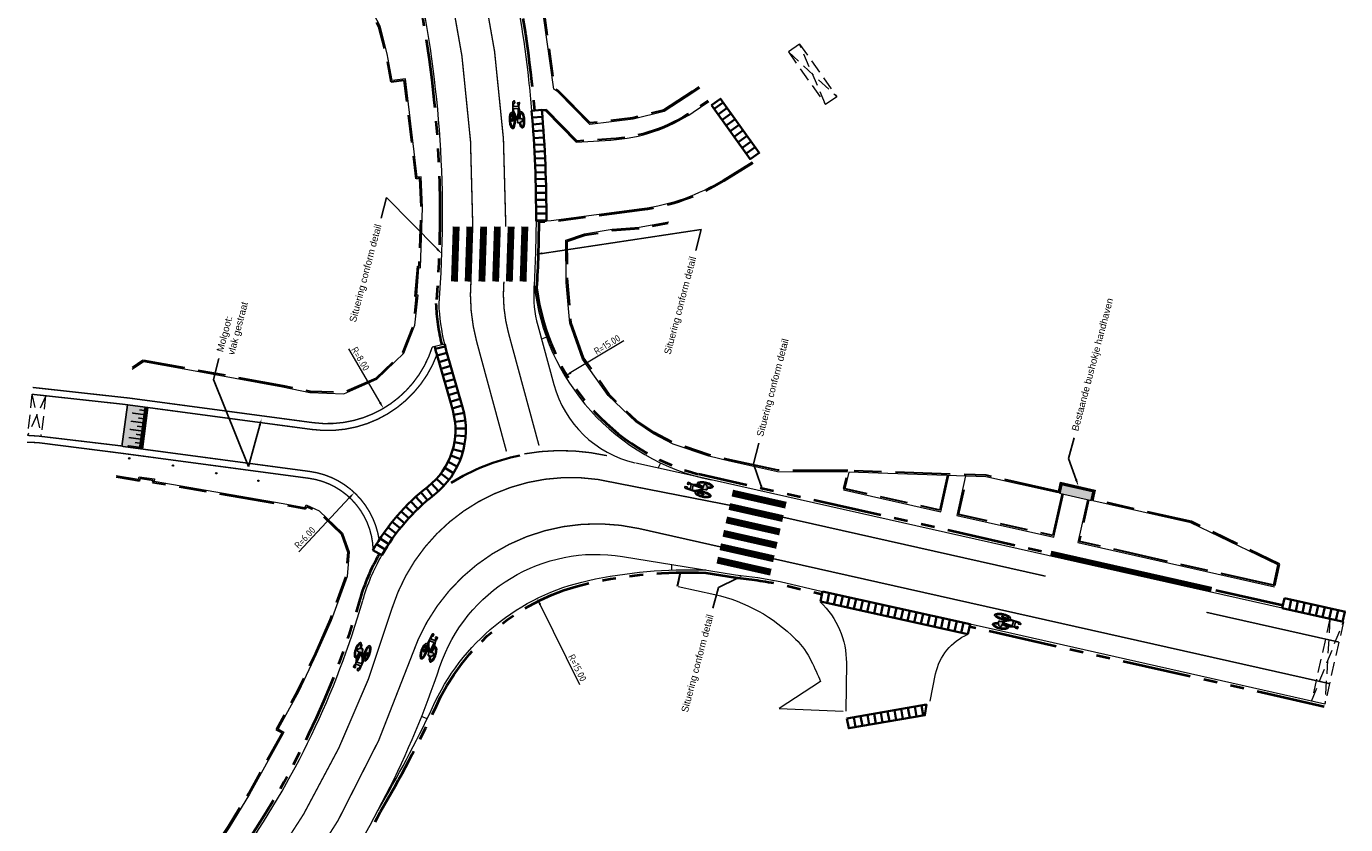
# Model space of a CAD drawing. Header units: metres. Extents: x -5 to 205656, y -9 to 393038.
# Tile 7 of 29: x 203961 to 204057, y 389809 to 389868. Entities that reach past the tile are written whole.
import ezdxf
from ezdxf import colors
from ezdxf.entities.mleader import LeaderData, LeaderLine
from ezdxf.math import Vec2, Vec3

# ---------------------------------------------------------------- set-up
doc = ezdxf.new("R2010")
doc.units = ezdxf.units.M
for name, pattern in [('DASHED', [0.75, 0.5, -0.25]), ('VH-OPSLUITBAND_100X200', [16, 8, -2, 4, -2]), ('VH-TROTTOIRBAND_180-200', [20, 10, -2, 2, -2, 2, -2]), ('VW-1-1_STREEP', [2, 1, -1])]:
    doc.linetypes.add(name, pattern=pattern)
for name, color, linetype in [('bct-paal', 250, 'Continuous'), ('N-WE-VH-PLATEAU-G', 7, 'Continuous'), ('N-WE-VW-MARKERING_VOP', 255, 'Continuous')]:
    doc.layers.add(name, color=color, linetype=linetype)
for name, color, linetype, lineweight in [('Bushokje', 7, 'Continuous', 18), ('Freesvakken_nle', 7, 'DASHED', 20), ('N-WE-VH-KANTOPSLUITING_BUSPERRONBAND', 4, 'Continuous', 15), ('N-WE-VH-KANTOPSLUITING_INRITBANDEN', 7, 'Continuous', 35), ('N-WE-VH-KANTOPSLUITING_OPSLUITBAND_100X200-G', 7, 'VH-OPSLUITBAND_100X200', 30), ('N-WE-VH-KANTOPSLUITING_TROTTOIRBAND_180 200-G', 6, 'VH-TROTTOIRBAND_180-200', 40), ('N-WE-VH-KANTOPSLUITING_VOORKANTBAND-G', 7, 'Continuous', 15), ('N-WE-VH-VERHARDING_MOLGOOT-NIEUW-VLAK GESTRAAT', 165, 'Continuous', 18), ('N-WE-VW-MARKERING_DWARS_DRIEHOEK_5050-G', 255, 'VW-HAAIETAND50-L-N', 35), ('N-WE-VW-MARKERING_LANGS_STREEP_11-G', 255, 'VW-1-1_STREEP', 13), ('N-WE-VW-MARKERING_SYMBOOL-S', 255, 'Continuous', 25), ('X-XX-AL-AANKLEDING-T25', 7, 'Continuous', 25), ('X-XX-AL-AANPIJLING-M', 7, 'Continuous', 18)]:
    doc.layers.add(name, color=color, linetype=linetype, lineweight=lineweight)
doc.styles.add('NLCS-ISO-M200-T25', font='NLCS-ISO.ttf', dxfattribs={"height": 0.5})
doc.styles.add('NLCS_ISO', font='arial.ttf')
doc.linetypes.add('VW-HAAIETAND50-L-N', pattern='A,0,-0.5,[150,NLCS.SHX,S=1,R=0,X=-0.625,Y=-0.25],-0.5', length=1)
doc.dimstyles.new('NLCS-M200-T25-PIJL_L3_H2', dxfattribs={"dimscale": 0.2, "dimtxt": 2.5, "dimasz": 2.5, "dimexe": 2, "dimexo": 2, "dimgap": 0.7, "dimtad": 1, "dimdec": 3, "dimzin": 0, "dimdsep": 46, "dimtxsty": 'NLCS-ISO-M200-T25', "dimcen": 0, "dimdle": 2, "dimclrd": 256, "dimclre": 256, "dimclrt": 256, "dimazin": 0, "dimtfac": 1, "dimtdec": 3, "dimtofl": 0, "dimtmove": 0, "dimatfit": 3, "dimfxl": 2, "dimfxlon": 1, "dimtfillclr": 256, "dimtolj": 1, "dimtzin": 0, "dimlwd": -1, "dimlwe": -1, "dimarcsym": 0})

# ---------------------------------------------------------------- blocks, each defined once
blk = doc.blocks.new('*U236')
at = {"layer": 'N-WE-VH-PLATEAU-G', "transparency": 33554687}
h = blk.add_hatch(color=251, dxfattribs=at)
h.dxf.hatch_style = 1
h.paths.add_polyline_path([(3.051, -0.5), (3.051, 0.8), (0, 0.8), (0, -0.5)])
at = {"layer": 'N-WE-VH-PLATEAU-G', "color": 7, "true_color": 0xffffff}
for points, const_width in [([(0, 0.9), (3.051, 0.9)], 0.2), ([(0.25, 0.4), (0.25, 0.8)], 0.1), ([(0.55, -0.1), (0.55, 0.8)], 0.1), ([(0.85, 0.4), (0.85, 0.8)], 0.1), ([(1.15, -0.1), (1.15, 0.8)], 0.1), ([(1.45, 0.4), (1.45, 0.8)], 0.1), ([(1.75, -0.1), (1.75, 0.8)], 0.1), ([(2.05, 0.4), (2.05, 0.8)], 0.1), ([(2.35, -0.1), (2.35, 0.8)], 0.1), ([(2.65, 0.4), (2.65, 0.8)], 0.1), ([(2.95, -0.1), (2.95, 0.8)], 0.1)]:
    blk.add_lwpolyline(points, dxfattribs=dict(at, const_width=const_width))
at = {"layer": 'N-WE-VH-PLATEAU-G'}
for points in [[(0, 1), (3.051, 1)], [(0, -0.5), (3.051, -0.5)]]:
    blk.add_lwpolyline(points, dxfattribs=at)
at = {"layer": 'N-WE-VH-PLATEAU-G', "color": 7, "true_color": 0xffffff}
blk.add_lwpolyline([(0, 0.8), (3.051, 0.8)], dxfattribs=at)
blk = doc.blocks.new('*U25')
blk.add_lwpolyline([(0, 0), (0, -0.75)])
blk = doc.blocks.new('*U26')
at = {"layer": 'N-WE-VH-KANTOPSLUITING_INRITBANDEN', "color": 0, "linetype": 'ByBlock', "lineweight": -2, "transparency": 16777216}
for p, rotation in [((203990.4, 389844.044), 104.0921400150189), ((203990.531, 389843.561), 106.0067864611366), ((203990.669, 389843.081), 106.0067864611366), ((203990.807, 389842.6), 106.0067864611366), ((203990.944, 389842.119), 106.0067864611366), ((203991.082, 389841.639), 106.0067864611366), ((203991.22, 389841.158), 106.0067864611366), ((203991.358, 389840.678), 106.0067864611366), ((203991.496, 389840.197), 106.0067864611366), ((203991.634, 389839.716), 106.0067864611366), ((203991.759, 389839.232), 101.938243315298), ((203991.839, 389838.739), 96.48150240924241), ((203991.872, 389838.24), 91.02476150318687), ((203991.794, 389837.245), 80.1112796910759), ((203991.857, 389837.741), 85.56802059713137), ((203991.53, 389836.282), 69.19779787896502), ((203991.685, 389836.757), 74.65453878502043), ((203990.806, 389834.974), 52.82757516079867), ((203991.088, 389835.386), 58.28431606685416), ((203991.331, 389835.824), 63.74105697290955), ((203990.13, 389834.24), 41.91409334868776), ((203990.485, 389834.591), 47.37083425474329), ((203988.981, 389833.275), 42.10193421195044), ((203989.357, 389833.605), 40.28302057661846), ((203989.744, 389833.922), 38.46410694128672), ((203987.917, 389832.218), 47.55867511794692), ((203988.261, 389832.582), 45.73976148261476), ((203988.615, 389832.934), 43.9208478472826), ((203986.959, 389831.065), 53.01541602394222), ((203987.266, 389831.459), 51.19650238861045), ((203987.586, 389831.844), 49.37758875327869), ((203986.384, 389830.247), 56.65324329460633), ((203986.665, 389830.661), 54.83432965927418), ((203985.861, 389829.395), 60.29107056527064), ((203986.115, 389829.826), 58.47215692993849)]:
    blk.add_blockref('*U25', p, dxfattribs=dict(at, rotation=rotation))
blk = doc.blocks.new('bct-paal')
at = {"layer": 'bct-paal', "color": 7, "lineweight": 9}
blk.add_ellipse((0, 0), major_axis=(0.0354, 0.0354), ratio=1, start_param=5.497787, end_param=11.780972, dxfattribs=at)
blk = doc.blocks.new('SVW-MARKERING_SYMBOOL_FIETS_2.0')
h = blk.add_hatch(color=256)
h.paths.add_polyline_path([(-0.089, 2), (-0.126, 2), (-0.126, 2), (-0.163, 2, 0.236068), (-0.199, 1.963), (-0.218, 1.908), (-0.294, 1.135, 0.006813), (-0.302, 1.145, 0.22312), (-0.365, 1.174, 0.22312), (-0.427, 1.145, 0.090648), (-0.507, 1.002, 0.047451), (-0.549, 0.828, 0.035374), (-0.566, 0.587, 0.035374), (-0.549, 0.347, 0.047451), (-0.507, 0.172, 0.090648), (-0.427, 0.029, 0.22312), (-0.365, 0, 0.22312), (-0.302, 0.029, 0.090648), (-0.222, 0.172, 0.047451), (-0.18, 0.347, 0.035374), (-0.163, 0.587, 0.035374), (-0.18, 0.828, 0.047451), (-0.222, 1.002, 0.038864), (-0.25, 1.067), (-0.242, 1.161), (0.002, 0.525), (0.002, 0.44, 0.544665), (0.057, 0.385), (0.141, 0.403, 0.008345), (0.148, 0.347, 0.047451), (0.19, 0.172, 0.090648), (0.27, 0.029, 0.22312), (0.333, 0, 0.22312), (0.395, 0.029, 0.090648), (0.475, 0.172, 0.047451), (0.517, 0.347, 0.035374), (0.534, 0.587, 0.035374), (0.517, 0.828, 0.047451), (0.475, 1.002, 0.090648), (0.395, 1.145, 0.22312), (0.333, 1.174, 0.22312), (0.27, 1.145, 0.006813), (0.262, 1.135), (0.186, 1.541), (0.204, 1.688), (0.223, 1.67), (0.259, 1.835, 0.548946), (0.241, 1.853), (0.112, 1.853), (0.112, 1.78), (0.159, 1.733), (0.149, 1.596), (-0.203, 1.596), (-0.185, 1.799, -0.281777), (-0.126, 1.835), (-0.089, 1.835)])
h.paths.add_polyline_path([(0.131, 1.431), (0.039, 0.679), (0.002, 0.679), (-0.231, 1.286), (-0.218, 1.431)], flags=16)
h.paths.add_polyline_path([(0.168, 1.303), (0.216, 1.062, 0.035986), (0.19, 1.002, 0.047451), (0.148, 0.828, 0.021905), (0.133, 0.679), (0.094, 0.679)], flags=16)
h.paths.add_polyline_path([(-0.327, 1.026, -0.01664), (-0.313, 1.004), (-0.346, 0.752), (-0.383, 0.661), (-0.383, 0.55, 0.720759), (-0.365, 0.532, 0.162278), (-0.346, 0.55), (-0.31, 0.624), (-0.273, 0.807), (-0.266, 0.883, -0.030907), (-0.247, 0.776, -0.028874), (-0.236, 0.587, -0.028874), (-0.247, 0.399, -0.039407), (-0.274, 0.263, -0.080527), (-0.327, 0.149, -0.24906), (-0.365, 0.128, -0.24906), (-0.403, 0.149, -0.080527), (-0.455, 0.263, -0.039407), (-0.482, 0.399, -0.028874), (-0.493, 0.587, -0.028874), (-0.482, 0.776, -0.039407), (-0.455, 0.912, -0.080527), (-0.403, 1.026, -0.24906), (-0.365, 1.046, -0.24906)], flags=16)
h.paths.add_polyline_path([(0.333, 1.046, -0.24906), (0.371, 1.026, -0.080527), (0.423, 0.912, -0.039407), (0.45, 0.776, -0.028874), (0.461, 0.587, -0.028874), (0.45, 0.399, -0.039407), (0.423, 0.263, -0.080527), (0.371, 0.149, -0.24906), (0.333, 0.128, -0.24906), (0.295, 0.149, -0.080527), (0.242, 0.263, -0.039407), (0.215, 0.399, -0.003097), (0.213, 0.419), (0.333, 0.459), (0.369, 0.532), (0.369, 0.642, 0.414214), (0.333, 0.679), (0.207, 0.679, -0.014843), (0.215, 0.776, -0.039407), (0.242, 0.912, -0.080527), (0.295, 1.026, -0.24906)], flags=16)
at = {"flags": 128}
for points in [[(-0.294, 1.135), (-0.218, 1.908), (-0.199, 1.963, -0.414214), (-0.126, 2), (-0.089, 2), (-0.089, 1.835), (-0.126, 1.835, 0.281777), (-0.185, 1.799), (-0.203, 1.596), (0.149, 1.596), (0.159, 1.733), (0.112, 1.78), (0.112, 1.853), (0.241, 1.853, -0.548946), (0.259, 1.835), (0.223, 1.67), (0.204, 1.688), (0.186, 1.541), (0.262, 1.135)], [(-0.302, 1.145, 0.22312), (-0.365, 1.174, 0.22312), (-0.427, 1.145, 0.090648), (-0.507, 1.002, 0.047451), (-0.549, 0.828, 0.035374), (-0.566, 0.587, 0.035374), (-0.549, 0.347, 0.047451), (-0.507, 0.172, 0.090648), (-0.427, 0.029, 0.22312), (-0.365, 0, 0.22312), (-0.302, 0.029, 0.090648), (-0.222, 0.172, 0.047451), (-0.18, 0.347, 0.035374), (-0.163, 0.587, 0.035374), (-0.18, 0.828, 0.047451), (-0.222, 1.002, 0.038864), (-0.25, 1.067), (-0.242, 1.161), (0.002, 0.525), (0.002, 0.44, 0.544665), (0.057, 0.385), (0.141, 0.403, 0.008345), (0.148, 0.347, 0.047451), (0.19, 0.172, 0.090648), (0.27, 0.029, 0.22312), (0.333, 0, 0.22312), (0.395, 0.029, 0.090648), (0.475, 0.172, 0.047451), (0.517, 0.347, 0.035374), (0.534, 0.587, 0.035374), (0.517, 0.828, 0.047451), (0.475, 1.002, 0.090648), (0.395, 1.145, 0.22312), (0.333, 1.174, 0.22312), (0.27, 1.145)]]:
    blk.add_lwpolyline(points, format="xyb", dxfattribs=at)
for points in [[(-0.266, 0.883), (-0.273, 0.807), (-0.31, 0.624), (-0.346, 0.55, -0.162278), (-0.365, 0.532, -0.720759), (-0.383, 0.55), (-0.383, 0.661), (-0.346, 0.752), (-0.313, 1.004, 0.01664), (-0.327, 1.026, 0.24906), (-0.365, 1.046, 0.24906), (-0.403, 1.026, 0.080527), (-0.455, 0.912, 0.039407), (-0.482, 0.776, 0.028874), (-0.493, 0.587, 0.028874), (-0.482, 0.399, 0.039407), (-0.455, 0.263, 0.080527), (-0.403, 0.149, 0.24906), (-0.365, 0.128, 0.24906), (-0.327, 0.149, 0.080527), (-0.274, 0.263, 0.039407), (-0.247, 0.399, 0.028874), (-0.236, 0.587, 0.028874), (-0.247, 0.776, 0.030907)], [(0.216, 1.062, 0.035986), (0.19, 1.002, 0.047451), (0.148, 0.828, 0.021905), (0.133, 0.679), (0.094, 0.679), (0.168, 1.303)], [(0.461, 0.587, 0.028874), (0.45, 0.776, 0.039407), (0.423, 0.912, 0.080527), (0.371, 1.026, 0.24906), (0.333, 1.046, 0.24906), (0.295, 1.026, 0.080527), (0.242, 0.912, 0.039407), (0.215, 0.776, 0.014843), (0.207, 0.679), (0.333, 0.679, -0.414214), (0.369, 0.642), (0.369, 0.532), (0.333, 0.459), (0.213, 0.419, 0.003097), (0.215, 0.399, 0.039407), (0.242, 0.263, 0.080527), (0.295, 0.149, 0.24906), (0.333, 0.128, 0.24906), (0.371, 0.149, 0.080527), (0.423, 0.263, 0.039407), (0.45, 0.399, 0.028874)]]:
    blk.add_lwpolyline(points, format="xyb", close=True, dxfattribs=at)
blk.add_lwpolyline([(-0.231, 1.286), (0.002, 0.679), (0.039, 0.679), (0.131, 1.431), (-0.218, 1.431)], close=True, dxfattribs=at)
for centre, start, end in [((-0.652, 0.855), 38.12736, 39.6888), ((0.62, 0.855), 140.3112, 141.87264)]:
    blk.add_arc(centre, 0.455, start, end)
blk = doc.blocks.new('*U62')
blk.add_lwpolyline([(0, 0.75), (0, 0)])
blk = doc.blocks.new('*U63')
at = {"layer": 'N-WE-VH-KANTOPSLUITING_INRITBANDEN', "color": 0, "linetype": 'ByBlock', "lineweight": -2, "transparency": 16777216}
for p, rotation in [((203997.416, 389861.381), 274.9016467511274), ((203997.457, 389860.882), 274.577942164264), ((203997.496, 389860.384), 274.2542375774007), ((203997.531, 389859.885), 273.9305329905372), ((203997.564, 389859.386), 273.6068284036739), ((203997.594, 389858.887), 273.2831238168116), ((203997.621, 389858.388), 272.9594192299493), ((203997.646, 389857.889), 272.6357146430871), ((203997.667, 389857.389), 272.3120100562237), ((203997.686, 389856.889), 271.9883054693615), ((203997.702, 389856.39), 271.6646008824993), ((203997.715, 389855.89), 271.3408962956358), ((203997.725, 389855.39), 271.0171917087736), ((203997.733, 389854.89), 270.6934871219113), ((203997.738, 389854.39), 270.3697825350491), ((203997.738, 389853.39), 269.7223733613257), ((203997.739, 389853.89), 270.0460779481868)]:
    blk.add_blockref('*U62', p, dxfattribs=dict(at, rotation=rotation))
blk = doc.blocks.new('*D79')
at = {"layer": 'X-XX-AL-AANPIJLING-M', "transparency": 16777216}
blk.add_line((203984.075, 389844.038), (203986.373, 389840.144), dxfattribs=at)
blk.add_solid([(203986.445, 389840.187), (203986.301, 389840.102), (203986.627, 389839.714)], dxfattribs=at)
at = {"layer": 'X-XX-AL-AANPIJLING-M', "transparency": 16777216, "insert": (203984.952, 389843.319), "char_height": 0.5, "attachment_point": 5, "rotation": 300.55081, "style": 'NLCS-ISO-M200-T25'}
blk.add_mtext('\\A1;R=8.00', dxfattribs=at)
blk = doc.blocks.new('*D175')
at = {"layer": 'X-XX-AL-AANPIJLING-M', "transparency": 16777216}
blk.add_line((203980.467, 389829.262), (203984.165, 389833.221), dxfattribs=at)
blk.add_solid([(203984.105, 389833.278), (203984.226, 389833.164), (203984.507, 389833.587)], dxfattribs=at)
at = {"layer": 'X-XX-AL-AANPIJLING-M', "transparency": 16777216, "insert": (203980.909, 389830.307), "char_height": 0.5, "attachment_point": 5, "rotation": 46.95121, "style": 'NLCS-ISO-M200-T25'}
blk.add_mtext('\\A1;R=6.00', dxfattribs=at)
blk = doc.blocks.new('*D266')
at = {"layer": 'X-XX-AL-AANPIJLING-M', "transparency": 16777216}
blk.add_line((204000.93, 389819.592), (203998.039, 389825.431), dxfattribs=at)
blk.add_solid([(203998.114, 389825.468), (203997.965, 389825.394), (203997.817, 389825.879)], dxfattribs=at)
at = {"layer": 'X-XX-AL-AANPIJLING-M', "transparency": 16777216, "insert": (204000.751, 389820.832), "char_height": 0.5, "attachment_point": 5, "rotation": 296.33924, "style": 'NLCS-ISO-M200-T25'}
blk.add_mtext('\\A1;R=15.00', dxfattribs=at)
blk = doc.blocks.new('*D267')
at = {"layer": 'X-XX-AL-AANPIJLING-M', "transparency": 16777216}
blk.add_line((204004.13, 389844.636), (204000.281, 389842.315), dxfattribs=at)
blk.add_solid([(204000.238, 389842.386), (204000.324, 389842.243), (203999.853, 389842.056)], dxfattribs=at)
at = {"layer": 'X-XX-AL-AANPIJLING-M', "transparency": 16777216, "insert": (204002.91, 389844.355), "char_height": 0.5, "attachment_point": 5, "rotation": 31.08832, "style": 'NLCS-ISO-M200-T25'}
blk.add_mtext('\\A1;R=15.00', dxfattribs=at)

msp = doc.modelspace()

# ---------------------------------------------------------------- hatches: boundary and pattern name
at = {"layer": 'Bushokje'}
h = msp.add_hatch(color=253, dxfattribs=at)
h.dxf.hatch_style = 1
h.paths.add_polyline_path([(204038.212, 389833.616), (204036.066, 389834.098), (204035.934, 389833.513), (204038.081, 389833.031)])

# ---------------------------------------------------------------- linework, layer by layer
at = {"layer": 'Bushokje', "const_width": 0.2}
msp.add_lwpolyline([(204035.837, 389833.535), (204035.99, 389834.218), (204038.332, 389833.692), (204038.178, 389833.009)], dxfattribs=at)
at = {"layer": 'Bushokje'}
for points in [[(204035.739, 389833.557), (204035.914, 389834.337), (204038.451, 389833.767), (204038.276, 389832.987)], [(204035.837, 389833.535), (204038.178, 389833.009)]]:
    msp.add_lwpolyline(points, dxfattribs=at)
at = {"layer": 'Freesvakken_nle', "color": 7, "ltscale": 2}
for points in [[(204018.81, 389861.823), (204016.928, 389866.232), (204016.11, 389865.656)], [(204016.11, 389865.656), (204018.81, 389861.823)], [(204016.11, 389865.656), (204019.628, 389862.398), (204018.81, 389861.823)], [(204016.928, 389866.232), (204019.628, 389862.398)], [(203998.495, 389844.895), (203998.131, 389844.758)], [(203961.03, 389840.743), (203960.72, 389837.746)], [(203961.03, 389840.743), (203961.718, 389837.673)], [(203962.042, 389840.632), (203960.72, 389837.746)], [(203962.025, 389840.64), (203961.715, 389837.643)], [(204006.624, 389835.372), (204006.826, 389835.74)], [(204007.634, 389827.954), (204007.623, 389828.355)], [(204055.536, 389824.388), (204054.195, 389818.417)], [(204055.536, 389824.388), (204055.17, 389818.198)], [(204054.195, 389818.417), (204056.511, 389824.169)], [(204056.511, 389824.169), (204055.17, 389818.198)], [(203989.809, 389817.125), (203989.406, 389817.286)]]:
    msp.add_lwpolyline(points, dxfattribs=at)
at = {"layer": 'N-WE-VH-KANTOPSLUITING_BUSPERRONBAND', "const_width": 0.4}
msp.add_lwpolyline([(204035.207, 389829.159), (204046.914, 389826.524)], dxfattribs=at)
at = {"layer": 'N-WE-VH-KANTOPSLUITING_INRITBANDEN'}
for points in [[(204010.5, 389861.772), (204011.168, 389862.251), (204013.983, 389858.306), (204013.315, 389857.857), (204010.5, 389861.772)], [(204010.701, 389861.52), (204011.356, 389861.987)], [(204010.992, 389861.113), (204011.647, 389861.58)], [(204011.282, 389860.706), (204011.937, 389861.173)], [(204011.572, 389860.299), (204012.227, 389860.766)], [(204011.863, 389859.892), (204012.518, 389860.359)], [(204012.153, 389859.485), (204012.808, 389859.952)], [(204012.444, 389859.078), (204013.099, 389859.545)], [(204012.734, 389858.671), (204013.389, 389859.138)], [(204013.025, 389858.264), (204013.679, 389858.731)], [(204018.599, 389826.386), (204018.437, 389825.654)], [(204018.599, 389826.386), (204029.338, 389824.006)], [(204019.087, 389826.278), (204018.925, 389825.546)], [(204018.437, 389825.654), (204029.176, 389823.273)], [(204019.575, 389826.17), (204019.413, 389825.438)], [(204020.063, 389826.062), (204019.901, 389825.329)], [(204020.552, 389825.953), (204020.389, 389825.221)], [(204021.04, 389825.845), (204020.877, 389825.113)], [(204021.528, 389825.737), (204021.366, 389825.005)], [(204022.016, 389825.629), (204021.854, 389824.897)], [(204022.504, 389825.521), (204022.342, 389824.788)], [(204022.992, 389825.412), (204022.83, 389824.68)], [(204023.481, 389825.304), (204023.318, 389824.572)], [(204052.23, 389825.899), (204052.066, 389825.168)], [(204052.23, 389825.899), (204056.676, 389824.901)], [(204052.718, 389825.79), (204052.554, 389825.058)], [(204053.206, 389825.68), (204053.042, 389824.948)], [(204053.694, 389825.571), (204053.529, 389824.839)], [(204054.182, 389825.461), (204054.017, 389824.729)], [(204054.669, 389825.352), (204054.505, 389824.62)], [(204023.969, 389825.196), (204023.806, 389824.464)], [(204024.457, 389825.088), (204024.295, 389824.356)], [(204024.945, 389824.98), (204024.783, 389824.247)], [(204025.433, 389824.871), (204025.271, 389824.139)], [(204025.921, 389824.763), (204025.759, 389824.031)], [(204026.409, 389824.655), (204026.247, 389823.923)], [(204026.898, 389824.547), (204026.735, 389823.815)], [(204027.386, 389824.439), (204027.223, 389823.706)], [(204052.066, 389825.168), (204056.511, 389824.169)], [(204055.157, 389825.242), (204054.993, 389824.51)], [(204055.645, 389825.132), (204055.481, 389824.401)], [(204056.133, 389825.023), (204055.969, 389824.291)], [(204056.621, 389824.913), (204056.457, 389824.182)], [(204027.874, 389824.33), (204027.712, 389823.598)], [(204028.362, 389824.222), (204028.2, 389823.49)], [(204028.85, 389824.114), (204028.688, 389823.382)], [(204029.338, 389824.006), (204029.176, 389823.273)], [(204023.462, 389816.945), (204023.336, 389817.664)], [(204023.955, 389817.031), (204023.829, 389817.751)], [(204024.447, 389817.118), (204024.321, 389817.837)], [(204024.94, 389817.204), (204024.814, 389817.923)], [(204025.432, 389817.29), (204025.306, 389818.009)], [(204025.925, 389817.376), (204025.799, 389818.095)], [(204021, 389816.514), (204020.874, 389817.234)], [(204021.492, 389816.6), (204021.366, 389817.32)], [(204021.985, 389816.687), (204021.859, 389817.406)], [(204022.477, 389816.773), (204022.351, 389817.492)], [(204022.97, 389816.859), (204022.844, 389817.578)]]:
    msp.add_lwpolyline(points, dxfattribs=at)
at = {"layer": 'N-WE-VH-KANTOPSLUITING_INRITBANDEN', "flags": 128}
msp.add_lwpolyline([(203997.416, 389861.381, -0.022715), (203997.738, 389853.35, -0.022715)], format="xyb", dxfattribs=at)
at = {"layer": 'N-WE-VH-KANTOPSLUITING_INRITBANDEN'}
for points in [[(203997.738, 389853.35), (203998.488, 389853.367, 0.022657), (203998.163, 389861.445)], [(203985.861, 389829.395, -0.097737), (203989.852, 389834.007, 0.305942), (203991.669, 389839.594), (203990.482, 389843.733, -0.007493), (203990.361, 389844.204)], [(203986.512, 389829.024, -0.097737), (203990.313, 389833.416, 0.305942), (203992.39, 389839.801), (203991.204, 389843.934, -0.007411), (203991.09, 389844.38, -0.007411)]]:
    msp.add_lwpolyline(points, format="xyb", dxfattribs=at)
msp.add_lwpolyline([(204020.362, 389817.144), (204026.162, 389818.159), (204026.051, 389817.384), (204020.507, 389816.428), (204020.362, 389817.144)], close=True, dxfattribs=at)
at = {"layer": 'N-WE-VH-KANTOPSLUITING_OPSLUITBAND_100X200-G', "ltscale": 0.5, "flags": 128}
for points in [[(204009.594, 389863.108), (204009.106, 389862.765), (204007.013, 389861.425), (204004.789, 389860.862), (204001.679, 389860.491), (203999.379, 389862.836), (203999.119, 389863.008), (203998.393, 389868.126), (203997.731, 389871.402), (203997.5, 389872.602), (203995.153, 389883.532)], [(203968.355, 389842.69), (203969.126, 389843.221), (203972.4, 389842.64), (203979.294, 389841.375), (203981.288, 389840.975), (203983.714, 389840.884), (203986.091, 389841.923), (203988.038, 389843.783), (203988.824, 389845.805), (203989.04, 389847.859), (203988.942, 389847.867), (203989.123, 389850.064), (203989.218, 389850.056), (203989.379, 389854.324), (203989.288, 389856.465), (203989.005, 389856.43), (203988.138, 389863.575), (203987.182, 389863.459), (203986.805, 389865.501), (203986.292, 389867.486), (203984.525, 389870.87), (203983.466, 389875.016)], [(204015.334, 389835.206), (204011.856, 389835.969), (204010.353, 389836.336), (204007.757, 389837.206), (204006.337, 389837.952), (204005.067, 389838.807), (204003.065, 389840.718), (204001.215, 389843.35), (204000.306, 389845.929), (204000.041, 389848.888), (204000.015, 389851.888), (204001.298, 389852.315), (204003.282, 389852.649), (204005.247, 389852.808), (204007.35, 389853.183)], [(204020.426, 389835.185), (204015.334, 389835.206)], [(204035.761, 389833.656), (204030.499, 389834.842), (204020.426, 389835.185), (204020.132, 389833.876)], [(203967.167, 389834.724), (203968.864, 389834.436), (203968.909, 389834.63), (203969.854, 389834.496), (203969.821, 389834.329), (203979.309, 389832.701), (203980.965, 389832.397), (203981.057, 389832.57), (203981.903, 389832.175), (203983.564, 389830.568), (203984.034, 389829.252), (203983.887, 389827.509), (203982.728, 389824.325), (203981.649, 389821.876), (203980.372, 389819.177), (203978.827, 389816.344), (203979.249, 389816.114), (203979.126, 389815.878), (203976.796, 389811.685), (203975.322, 389809.273), (203974.467, 389808.003)], [(204027.692, 389834.838), (204027.123, 389832.306), (204020.132, 389833.876)], [(204036.032, 389833.491), (204035.351, 389830.459), (204028.489, 389832), (204029.116, 389834.789)], [(204051.516, 389826.828), (204037.302, 389830.02), (204037.983, 389833.053)], [(204051.516, 389826.828), (204051.866, 389828.386), (204045.452, 389831.472), (204038.298, 389833.084)], [(204008.025, 389826.771), (204008.25, 389827.77)]]:
    msp.add_lwpolyline(points, dxfattribs=at)
for points in [[(203998.163, 389861.445), (203998.476, 389861.472), (204000.707, 389859.197), (204003.175, 389859.345, 0.134523), (204009.131, 389861.366), (204010.257, 389862.127)], [(204013.532, 389857.555), (204011.41, 389856.25, -0.1057), (204005.459, 389854.141), (203998.841, 389853.275), (203997.937, 389853.274)]]:
    msp.add_lwpolyline(points, format="xyb", dxfattribs=at)
at = {"layer": 'N-WE-VH-KANTOPSLUITING_TROTTOIRBAND_180 200-G', "ltscale": 0.5, "flags": 128}
for points in [[(203994.789, 389877.887), (203995.951, 389872.496, -0.031794), (203997.614, 389861.398, -0.038144)], [(203987.751, 389876.371), (203988.912, 389870.98, -0.073161), (203990.475, 389847.345, -0.076198)], [(203997.938, 389853.355, -0.013752), (203997.778, 389848.479)], [(203997.778, 389848.479, 0.305068), (204009.567, 389834.916, 0.305863)], [(203990.896, 389844.333, -0.048549), (203990.475, 389847.345)], [(203984.935, 389825.8, -0.059529), (203986.338, 389829.123, -0.059529)], [(203990.382, 389817.854, -0.238833), (204001.589, 389826.992, -0.062992), (204010.088, 389827.753, -0.062992)], [(204010.088, 389827.753), (204012.223, 389827.407, -0.024208), (204015.458, 389826.923), (204018.553, 389826.192)], [(203975.904, 389806.992, 0.083779), (203984.934, 389825.797, 0.083779)], [(203986.424, 389810.379, 0.021285), (203990.382, 389817.854)], [(203981.786, 389802.838, 0.031701), (203986.424, 389810.379, 0.031701)]]:
    msp.add_lwpolyline(points, format="xyb", dxfattribs=at)
for points in [[(204052.11, 389825.363), (204009.559, 389834.918)], [(204055.126, 389818.003), (204031.584, 389823.303), (204029.295, 389823.81)]]:
    msp.add_lwpolyline(points, dxfattribs=at)
at = {"layer": 'N-WE-VH-KANTOPSLUITING_VOORKANTBAND-G'}
for points in [[(204009.65, 389863.025), (204009.162, 389862.682), (204007.053, 389861.332), (204004.807, 389860.763), (204001.642, 389860.386), (203999.315, 389862.758), (203999.026, 389862.949), (203998.294, 389868.109), (203997.633, 389871.383), (203997.402, 389872.582), (203996.198, 389878.191)], [(203968.337, 389842.556), (203969.149, 389843.115), (203972.382, 389842.542), (203979.275, 389841.277), (203981.276, 389840.875), (203983.733, 389840.783), (203986.147, 389841.838), (203988.123, 389843.726), (203988.922, 389845.781), (203989.15, 389847.95), (203989.05, 389847.958), (203989.214, 389849.956), (203989.314, 389849.948), (203989.479, 389854.324), (203989.383, 389856.577), (203989.092, 389856.542), (203988.226, 389863.687), (203987.263, 389863.57), (203986.903, 389865.523), (203986.386, 389867.522), (203984.619, 389870.906), (203983.559, 389875.03)], [(204015.325, 389835.106), (204011.833, 389835.872), (204010.325, 389836.24), (204007.718, 389837.114), (204006.286, 389837.866), (204005.004, 389838.729), (204002.989, 389840.652), (204001.125, 389843.304), (204000.208, 389845.908), (203999.941, 389848.883), (203999.914, 389851.96), (204001.274, 389852.412), (204003.27, 389852.748), (204005.234, 389852.907), (204007.393, 389853.292)], [(203991.09, 389844.38), (203990.179, 389844.161)], [(204020.403, 389835.083), (204015.325, 389835.106)], [(203967.18, 389834.824), (203968.788, 389834.55), (203968.833, 389834.742), (203969.972, 389834.58), (203969.939, 389834.41), (203979.326, 389832.799), (203980.911, 389832.509), (203981.013, 389832.701), (203981.96, 389832.259), (203983.65, 389830.624), (203984.135, 389829.265), (203983.986, 389827.487), (203982.821, 389824.288), (203981.74, 389821.834), (203980.461, 389819.132), (203978.963, 389816.384), (203979.383, 389816.155), (203979.214, 389815.831), (203976.882, 389811.635), (203975.406, 389809.219), (203974.548, 389807.946)], [(204015.504, 389827.118), (204018.599, 389826.386)]]:
    msp.add_lwpolyline(points, dxfattribs=at)
at = {"layer": 'N-WE-VH-KANTOPSLUITING_VOORKANTBAND-G', "flags": 128}
for points in [[(203994.594, 389877.845), (203995.755, 389872.454, -0.025248), (203997.193, 389863.639, -0.025248)], [(203997.193, 389863.639, -0.006409), (203997.416, 389861.381, -0.004997)], [(204000.663, 389859.099), (204003.181, 389859.245, 0.134523), (204009.187, 389861.283), (204010.313, 389862.044)], [(204013.48, 389857.64), (204011.358, 389856.335, -0.1057), (204005.446, 389854.24), (203998.832, 389853.375), (203997.738, 389853.35)], [(203997.738, 389853.35, -0.013736), (203997.579, 389848.491)], [(203997.579, 389848.491, 0.081595), (203997.861, 389845.75), (203999.031, 389841.445, 0.275735), (204004.934, 389835.752, 0.275735)], [(203997.596, 389848.786, 0.325678), (204010.485, 389834.505, 0.305863)]]:
    msp.add_lwpolyline(points, format="xyb", dxfattribs=at)
at = {"layer": 'N-WE-VH-KANTOPSLUITING_VOORKANTBAND-G'}
for points in [[(203990.675, 389847.354, 0.073152), (203989.108, 389871.022), (203987.946, 389876.413)], [(203991.09, 389844.38, -0.048549), (203990.675, 389847.354)], [(204008.083, 389826.758), (204009.407, 389826.463), (204010.747, 389826.163, -0.142985), (204016.638, 389822.918, -0.082302), (204017.776, 389821.32, -0.01248), (204018.458, 389819.833), (204015.434, 389817.86), (204020.101, 389817.68)]]:
    msp.add_lwpolyline(points, format="xyb", dxfattribs=at)
at = {"layer": 'N-WE-VH-KANTOPSLUITING_VOORKANTBAND-G', "flags": 128}
for points in [[(204000.663, 389859.099), (203998.437, 389861.368), (203998.171, 389861.345)], [(204052.066, 389825.168), (204009.515, 389834.723), (204004.998, 389835.738)], [(204035.739, 389833.558), (204030.486, 389834.742), (204020.505, 389835.082), (204020.23, 389833.854)], [(204020.11, 389833.779), (204027.199, 389832.187), (204027.794, 389834.834)], [(204029.014, 389834.793), (204028.37, 389831.924), (204035.426, 389830.339), (204036.129, 389833.469)], [(204037.886, 389833.075), (204037.183, 389829.945), (204051.495, 389826.731)], [(204051.419, 389826.85), (204051.751, 389828.33), (204045.419, 389831.377), (204038.276, 389832.987)]]:
    msp.add_lwpolyline(points, dxfattribs=at)
at = {"layer": 'N-WE-VH-KANTOPSLUITING_VOORKANTBAND-G', "linetype": 'Continuous'}
for points in [[(203986.512, 389829.024), (203985.861, 389829.395)], [(204055.17, 389818.198), (204031.628, 389823.498), (204029.338, 389824.006)]]:
    msp.add_lwpolyline(points, dxfattribs=at)
at = {"layer": 'N-WE-VH-KANTOPSLUITING_VOORKANTBAND-G', "lineweight": 18}
for points in [[(203981.622, 389802.954, 0.072663), (203990.743, 389820.92, -0.366991), (204004.038, 389828.937), (204012.249, 389827.605)], [(203990.199, 389817.935, -0.238833), (204001.546, 389827.187, -0.062992), (204010.095, 389827.953, -0.062992)], [(204012.249, 389827.605, -0.024215), (204015.504, 389827.118)], [(204018.414, 389825.629, -0.21055), (204020.329, 389821.186), (204020.301, 389817.678)], [(203986.252, 389810.48, 0.021285), (203990.201, 389817.94, 0.021285)]]:
    msp.add_lwpolyline(points, format="xyb", dxfattribs=at)
at = {"layer": 'N-WE-VH-KANTOPSLUITING_VOORKANTBAND-G', "linetype": 'Continuous'}
for points in [[(203985.127, 389825.745, -0.059577), (203986.512, 389829.024)], [(203976.068, 389806.876, 0.083779), (203985.127, 389825.742, -0.000047)], [(204026.424, 389818.399), (204026.829, 389820.393, -0.246294), (204029.176, 389823.273, -0.246294)]]:
    msp.add_lwpolyline(points, format="xyb", dxfattribs=at)
at = {"layer": 'N-WE-VH-VERHARDING_MOLGOOT-NIEUW-VLAK GESTRAAT', "const_width": 0.1}
for points in [[(203967.992, 389839.975), (203981.435, 389838.178, 0.349222), (203990.517, 389843.611, 0.347497)], [(203968.059, 389840.471), (203981.501, 389838.674, 0.363177), (203990.179, 389844.161, 0.349222)], [(203986.315, 389830.143, 0.334254), (203981.261, 389835.123), (203967.588, 389836.951)], [(203985.877, 389829.424, 0.367949), (203981.195, 389834.627), (203967.378, 389836.472)], [(203985.877, 389829.424, 0.367949), (203981.195, 389834.627), (203967.521, 389836.453)]]:
    msp.add_lwpolyline(points, format="xyb", dxfattribs=at)
for points in [[(203967.992, 389839.974), (203967.729, 389840.01), (203961.03, 389840.743)], [(203961.083, 389841.239), (203966.418, 389840.65), (203968.058, 389840.47)], [(203967.591, 389836.977), (203961.523, 389837.696), (203960.72, 389837.746)], [(203960.684, 389837.25), (203961.465, 389837.222), (203967.521, 389836.453)]]:
    msp.add_lwpolyline(points, dxfattribs=at)
at = {"layer": 'N-WE-VW-MARKERING_DWARS_DRIEHOEK_5050-G', "ltscale": 5}
msp.add_lwpolyline([(203991.55, 389834.287, -0.090119), (203996.547, 389836.285, -0.113697)], format="xyb", dxfattribs=at)
at = {"layer": 'N-WE-VW-MARKERING_LANGS_STREEP_11-G', "ltscale": 5, "flags": 128}
for points in [[(203977.402, 389947.209, 0.1, 0.1, 0), (203992.443, 389877.382, 0.1, 0.1, 0), (203993.604, 389871.991, 0.1, 0.1, -0.05563), (203995.535, 389852.944, 0, 0, 0)], [(203974.727, 389801.149, 0.1, 0.1, 0), (203977.865, 389805.607, 0.1, 0.1, 0.083779), (203987.241, 389825.133, 0.1, 0.1, -0.367989), (204002.234, 389834.541, 0.1, 0.1, 0), (204011.828, 389832.666, 0, 0, 0)], [(203976.69, 389799.768, 0.1, 0.1, 0), (203979.825, 389804.223, 0.1, 0.1, 0.072732), (203988.664, 389821.639, 0.1, 0.1, -0.384364), (204005.242, 389830.966, 0.1, 0.1, 0), (204011.146, 389829.637, 0, 0, 0)]]:
    msp.add_lwpolyline(points, format="xyseb", dxfattribs=at)
at = {"layer": 'N-WE-VW-MARKERING_LANGS_STREEP_11-G', "ltscale": 5, "const_width": 0.1, "flags": 128}
for points in [[(203990.097, 389876.876), (203991.258, 389871.486, -0.055835), (203993.13, 389852.944)], [(203995.584, 389836.575), (203993.423, 389844.538, -0.087106), (203993.006, 389849.139, -0.087106)], [(203997.953, 389837.007), (203995.74, 389845.167, -0.087106), (203995.397, 389848.939, -0.087106)], [(203996.883, 389836.403, -0.099839), (204002.897, 389836.273, -0.099839)]]:
    msp.add_lwpolyline(points, format="xyb", dxfattribs=at)
for points in [[(204015.731, 389831.79), (204034.834, 389827.5)], [(204015.05, 389828.766), (204055.503, 389819.681)], [(204046.543, 389824.871), (204056.183, 389822.706)]]:
    msp.add_lwpolyline(points, dxfattribs=at)
at = {"layer": 'N-WE-VW-MARKERING_VOP', "const_width": 0.5}
for points in [[(203991.925, 389852.944), (203991.794, 389848.947)], [(203992.925, 389852.944), (203992.794, 389848.947)], [(203993.925, 389852.944), (203993.794, 389848.947)], [(203994.925, 389852.944), (203994.794, 389848.947)], [(203995.925, 389852.944), (203995.794, 389848.947)], [(203996.925, 389852.944), (203996.794, 389848.947)], [(204012.027, 389833.549), (204015.929, 389832.67)], [(204011.807, 389832.573), (204015.71, 389831.694)], [(204011.588, 389831.597), (204015.49, 389830.719)], [(204011.368, 389830.622), (204015.27, 389829.743)], [(204011.148, 389829.646), (204015.051, 389828.768)], [(204010.929, 389828.671), (204014.831, 389827.792)]]:
    msp.add_lwpolyline(points, dxfattribs=at)

# ---------------------------------------------------------------- block references
at = {"layer": 'bct-paal'}
for p in [(203968.121, 389836.078, 19.271), (203971.302, 389835.555, 19.311), (203974.451, 389834.997, 19.287), (203977.528, 389834.446, 19.277)]:
    msp.add_blockref('bct-paal', p, dxfattribs=at)
at = {"layer": 'N-WE-VH-KANTOPSLUITING_INRITBANDEN'}
for name in ['*U63', '*U26']:
    msp.add_blockref(name, (0, 0), dxfattribs=at)
at = {"layer": 'N-WE-VH-PLATEAU-G', "rotation": 262.3852642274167}
msp.add_blockref('*U236', (203968.488, 389839.909), dxfattribs=at)
at = {"layer": 'N-WE-VW-MARKERING_SYMBOOL-S'}
for p, rotation in [((203996.413, 389860.103), 4.122972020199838), ((204010.554, 389833.681), 77.3125622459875), ((204031.043, 389824.329), 257.3430856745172), ((203989.731, 389821.361), 341.0785763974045), ((203985.281, 389822.561), 161.2286148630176)]:
    msp.add_blockref('SVW-MARKERING_SYMBOOL_FIETS_2.0', p, dxfattribs=dict(at, rotation=rotation))

# ---------------------------------------------------------------- dimensions: what is measured, and where the dimension line sits
at = {"layer": 'X-XX-AL-AANPIJLING-M'}
for center, mpoint, text, picture, middle in [((204013.84, 389850.49), (203999.853, 389842.056), 'R=15.00', '*D267', (204003.111, 389844.021)), ((203980.479, 389829.275), (203984.507, 389833.587), 'R=6.00', '*D175', (203981.194, 389830.041)), ((204005.005, 389811.361), (203997.817, 389825.879), 'R=15.00', '*D266', (204000.402, 389820.659))]:
    dim = msp.add_radius_dim(center=center, mpoint=mpoint, text=text, dimstyle='NLCS-M200-T25-PIJL_L3_H2', override={"dimdec": 2, "dimpost": 'R=<>'}, dxfattribs=at)
    dim.commit()
    dim.dimension.update_dxf_attribs({"geometry": picture, "text_midpoint": middle, "dimtype": 164})
dim = msp.add_radius_dim(center=(203982.561, 389846.603), mpoint=(203986.627, 389839.714), dimstyle='NLCS-M200-T25-PIJL_L3_H2', override={"dimdec": 2, "dimpost": 'R=<>'}, dxfattribs=at)
dim.commit()
dim.dimension.update_dxf_attribs({"geometry": '*D79', "text_midpoint": (203984.616, 389843.121), "dimtype": 164})

# ---------------------------------------------------------------- leaders
at = {"layer": 'X-XX-AL-AANKLEDING-T25'}
ml = msp.add_multileader_mtext('Standard', dxfattribs=at)
ml.set_content('Situering conform detail', color=256, style='NLCS_ISO')
ml.set_leader_properties()
ml.build(insert=Vec2(0, 0))
ml.multileader.update_dxf_attribs({"arrow_head_size": 0.5})
ctx = ml.context
ctx.base_point, ctx.char_height, ctx.arrow_head_size, ctx.landing_gap_size, ctx.plane_origin, ctx.plane_x_axis, ctx.plane_y_axis = Vec3(203984.335, 389845.581), 0.5, 0.5, 0.5, Vec3(203973.879, 389844.445), Vec3(0.256303, 0.966596), Vec3(-0.966596, 0.256303)
ctx.text_align_type = 2
notes = []
notes.append((ctx, [(1, (1, 1, 0), (203986.852, 389855.073), (-0.256303, -0.966596), 1.562, [(0, [(203990.883, 389850.959)], 0, [])])]))
ctx.mtext.insert, ctx.mtext.text_direction, ctx.mtext.rotation, ctx.mtext.alignment, ctx.mtext.flow_direction = Vec3(203986.011, 389853.162), Vec3(0.256303, 0.966596), 1.3116, 3, 5
ml = msp.add_multileader_mtext('Standard', dxfattribs=at)
ml.set_content('Situering conform detail', color=256, style='NLCS_ISO')
ml.set_leader_properties()
ml.build(insert=Vec2(0, 0))
ml.multileader.update_dxf_attribs({"arrow_head_size": 0.5})
ctx = ml.context
ctx.base_point, ctx.char_height, ctx.arrow_head_size, ctx.landing_gap_size, ctx.plane_origin, ctx.plane_x_axis, ctx.plane_y_axis = Vec3(204007.245, 389843.232), 0.5, 0.5, 0.5, Vec3(203996.331, 389844.739), Vec3(0.256303, 0.966596), Vec3(-0.966596, 0.256303)
ctx.text_align_type = 2
notes.append((ctx, [(1, (1, 1, 0), (204009.762, 389852.724), (-0.256303, -0.966596), 1.562, [(0, [(203997.692, 389850.92)], 0, [])])]))
ctx.mtext.insert, ctx.mtext.text_direction, ctx.mtext.rotation, ctx.mtext.alignment, ctx.mtext.flow_direction = Vec3(204008.921, 389850.814), Vec3(0.256303, 0.966596), 1.3116, 3, 5
ml = msp.add_multileader_mtext('Standard', dxfattribs=at)
ml.set_content('Molgoot:\\Pvlak gestraat', color=256, style='NLCS_ISO')
ml.set_leader_properties()
ml.build(insert=Vec2(0, 0))
ml.multileader.update_dxf_attribs({"arrow_head_size": 0.5})
ctx = ml.context
ctx.base_point, ctx.char_height, ctx.arrow_head_size, ctx.landing_gap_size, ctx.plane_origin, ctx.plane_x_axis, ctx.plane_y_axis = Vec3(203974.651, 389843.337), 0.5, 0.5, 0.5, Vec3(203964.195, 389842.201), Vec3(0.256303, 0.966596), Vec3(-0.966596, 0.256303)
notes.append((ctx, [(0, (1, 1, 0), (203974.25, 389841.827), (0.256303, 0.966596), 1.562, [(1, [(203977.754, 389838.963), (203976.793, 389835.483)], 0, [])])]))
ctx.mtext.insert, ctx.mtext.text_direction, ctx.mtext.rotation, ctx.mtext.flow_direction = Vec3(203974.466, 389843.903), Vec3(0.256303, 0.966596), 1.3116, 5
ml = msp.add_multileader_mtext('Standard', dxfattribs=at)
ml.set_content('Bestaande bushokje handhaven', color=256, style='NLCS_ISO')
ml.set_leader_properties()
ml.build(insert=Vec2(0, 0))
ml.multileader.update_dxf_attribs({"arrow_head_size": 0.5})
ctx = ml.context
ctx.base_point, ctx.char_height, ctx.arrow_head_size, ctx.landing_gap_size, ctx.plane_origin, ctx.plane_x_axis, ctx.plane_y_axis = Vec3(204036.906, 389837.577), 0.5, 0.5, 0.5, Vec3(204026.227, 389825.086), Vec3(0.256303, 0.966596), Vec3(-0.966596, 0.256303)
notes.append((ctx, [(0, (1, 1, 0), (204036.506, 389836.067), (0.256303, 0.966596), 1.562, [(0, [(204037.224, 389834.054)], 0, [])])]))
ctx.mtext.insert, ctx.mtext.text_direction, ctx.mtext.rotation, ctx.mtext.flow_direction = Vec3(204036.721, 389838.144), Vec3(0.256303, 0.966596), 1.3116, 5
ml = msp.add_multileader_mtext('Standard', dxfattribs=at)
ml.set_content('Situering conform detail', color=256, style='NLCS_ISO')
ml.set_leader_properties()
ml.build(insert=Vec2(0, 0))
ml.multileader.update_dxf_attribs({"arrow_head_size": 0.5})
ctx = ml.context
ctx.base_point, ctx.char_height, ctx.arrow_head_size, ctx.landing_gap_size, ctx.plane_origin, ctx.plane_x_axis, ctx.plane_y_axis = Vec3(204013.961, 389837.177), 0.5, 0.5, 0.5, Vec3(204003.281, 389824.686), Vec3(0.256303, 0.966596), Vec3(-0.966596, 0.256303)
notes.append((ctx, [(0, (1, 1, 0), (204013.56, 389835.667), (0.256303, 0.966596), 1.562, [(0, [(204014.278, 389833.654)], 0, [])])]))
ctx.mtext.insert, ctx.mtext.text_direction, ctx.mtext.rotation, ctx.mtext.flow_direction = Vec3(204013.776, 389837.744), Vec3(0.256303, 0.966596), 1.3116, 5
ml = msp.add_multileader_mtext('Standard', dxfattribs=at)
ml.set_content('Situering conform detail', color=256, style='NLCS_ISO')
ml.set_leader_properties()
ml.build(insert=Vec2(0, 0))
ml.multileader.update_dxf_attribs({"arrow_head_size": 0.5})
ctx = ml.context
ctx.base_point, ctx.char_height, ctx.arrow_head_size, ctx.landing_gap_size, ctx.plane_origin, ctx.plane_x_axis, ctx.plane_y_axis = Vec3(204008.499, 389817.182), 0.5, 0.5, 0.5, Vec3(204001.807, 389818.577), Vec3(0.256303, 0.966596), Vec3(-0.966596, 0.256303)
ctx.text_align_type = 2
notes.append((ctx, [(1, (1, 1, 0), (204011.016, 389826.674), (-0.256303, -0.966596), 1.562, [(0, [(204012.804, 389827.545)], 0, [])])]))
ctx.mtext.insert, ctx.mtext.text_direction, ctx.mtext.rotation, ctx.mtext.alignment, ctx.mtext.flow_direction = Vec3(204010.174, 389824.763), Vec3(0.256303, 0.966596), 1.3116, 3, 5
for ctx, leaders in notes:
    for number, flags, end, landing, length, lines in leaders:
        leader = LeaderData()
        leader.index, (leader.has_last_leader_line, leader.has_dogleg_vector, leader.attachment_direction) = number, flags
        leader.last_leader_point, leader.dogleg_vector, leader.dogleg_length = Vec3(end), Vec3(landing), length
        for number, points, colour, breaks in lines:
            line = LeaderLine()
            line.index, line.vertices, line.color, line.breaks = number, Vec3.list(points), colors.encode_raw_color(colour), breaks
            leader.lines.append(line)
        ctx.leaders.append(leader)

doc.saveas('drawing.dxf')
